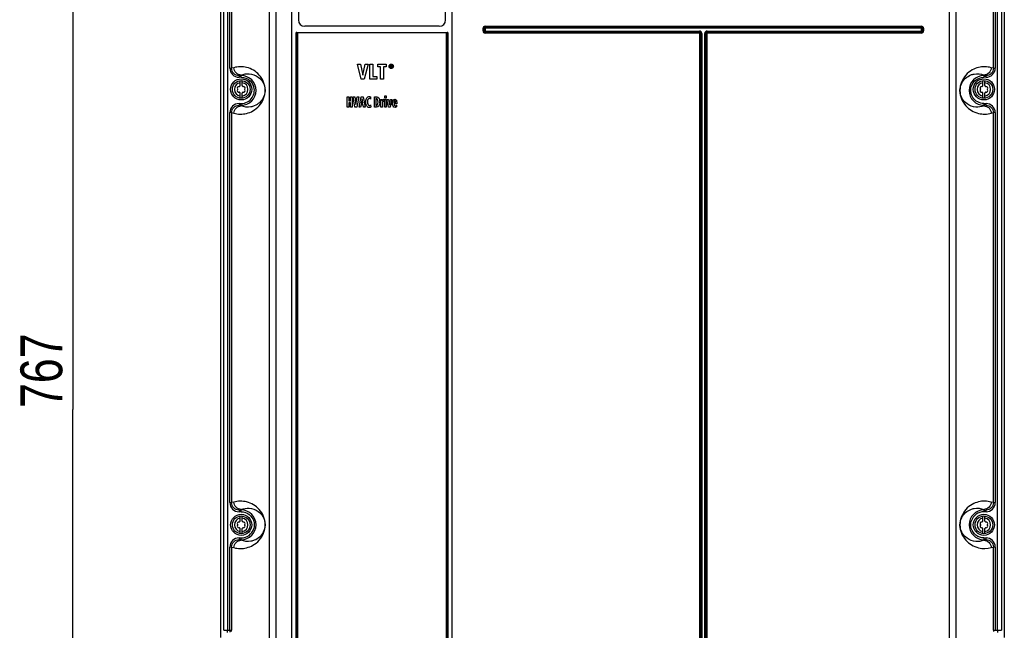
# Model space of a CAD drawing. Header units: inches. Extents: x 0 to 166, y 0 to 117.
# Tile 7 of 80: x 16 to 34, y 53 to 64. Entities that reach past the tile are written whole.
import ezdxf

# ---------------------------------------------------------------- set-up
doc = ezdxf.new("R2010")
doc.units = ezdxf.units.IN
doc.header["$LTSCALE"] = 9.105315
doc.header["$MEASUREMENT"] = 0
doc.layers.get('0').update_dxf_attribs({"linetype": 'CONTINUOUS'})
doc.styles.get("Standard").update_dxf_attribs({"font": 'txt', "width": 0.8})
doc.dimstyles.new('DIMSTYLE_1', dxfattribs={"dimtxt": 0.78125, "dimasz": 0.7, "dimexe": 0.18, "dimexo": 0.0625, "dimgap": 0.09, "dimtad": 1, "dimdec": 0, "dimzin": 4, "dimdsep": 46, "dimtxsty": 'STANDARD', "dimblk": '_FILLED', "dimblk1": '_FILLED', "dimblk2": '_FILLED', "dimcen": 0.09, "dimadec": 0, "dimazin": 0, "dimtfac": 1, "dimtdec": 0, "dimtofl": 0, "dimtmove": 0, "dimatfit": 3, "dimldrblk": '_FILLED', "dimfxl": 1, "dimtolj": 1, "dimtzin": 4, "dimarcsym": 0})

# ---------------------------------------------------------------- blocks, each defined once
blk = doc.blocks.new('_FILLED')
at = {"color": 0, "linetype": 'BYBLOCK'}
blk.add_solid([(0, 0), (-1, 0.143), (-1, -0.143)], dxfattribs=at)
blk = doc.blocks.new('*D6')
at = {"color": 7, "linetype": 'CONTINUOUS'}
for p, q in [((19.827, 71.933), (16.517, 71.933)), ((16.892, 71.933), (16.892, 56.826)), ((16.892, 41.719), (16.892, 56.826)), ((19.589, 41.719), (16.517, 41.719))]:
    blk.add_line(p, q, dxfattribs=at)
at = {"color": 7, "linetype": 'CONTINUOUS', "xscale": 0.7, "yscale": 0.7, "zscale": 0.7}
for p, rotation in [((16.892, 71.933), 90), ((16.892, 41.719), 270)]:
    blk.add_blockref('_FILLED', p, dxfattribs=dict(at, rotation=rotation))
at = {"color": 7, "linetype": 'CONTINUOUS', "insert": (15.915, 57.549), "char_height": 0.7812, "width": 1.875, "attachment_point": 2, "rotation": 90, "line_spacing_factor": 0.9}
blk.add_mtext('767', dxfattribs=at)

msp = doc.modelspace()

# ---------------------------------------------------------------- linework, layer by layer
at = {"color": 7, "linetype": 'CONTINUOUS'}
for p, q in [((19.653, 52.566), (19.653, 71.66)), ((34.274, 71.66), (34.274, 52.566)), ((19.708, 52.703), (19.708, 71.641)), ((19.778, 71.641), (19.778, 52.703)), ((20.678, 71.513), (20.678, 43.073)), ((33.25, 43.073), (33.25, 71.513)), ((34.15, 52.703), (34.15, 71.641)), ((34.22, 71.641), (34.22, 52.703)), ((20.56, 43.109), (20.56, 71.395)), ((20.979, 43.06), (20.979, 71.395)), ((23.972, 51.719), (23.972, 71.395)), ((33.367, 71.395), (33.367, 43.109)), ((19.824, 63.196), (19.824, 70.478)), ((19.855, 70.478), (19.855, 63.196)), ((34.072, 63.196), (34.072, 70.478)), ((34.104, 70.478), (34.104, 63.196)), ((21.102, 69.17), (21.102, 64.099)), ((23.85, 64.099), (23.85, 69.17)), ((23.731, 63.981), (21.22, 63.981)), ((24.547, 63.892), (24.547, 63.943)), ((24.584, 63.943), (24.547, 63.943)), ((24.566, 63.943), (24.566, 63.892)), ((24.584, 63.946), (24.584, 63.89)), ((32.73, 63.946), (24.584, 63.946)), ((24.586, 63.982), (24.586, 63.946)), ((24.586, 63.982), (32.728, 63.982)), ((32.728, 63.964), (24.586, 63.964)), ((32.728, 63.946), (32.728, 63.982)), ((32.73, 63.89), (32.73, 63.946)), ((32.766, 63.943), (32.73, 63.943)), ((32.748, 63.892), (32.748, 63.943)), ((32.766, 63.943), (32.766, 63.892)), ((21.06, 43.178), (21.06, 63.862)), ((21.06, 63.862), (23.891, 63.862)), ((21.073, 63.86), (21.073, 43.178)), ((21.087, 63.857), (21.087, 43.178)), ((23.864, 63.857), (21.087, 63.857)), ((23.865, 51.719), (23.864, 63.857)), ((23.878, 51.719), (23.878, 63.86)), ((23.891, 63.862), (23.891, 51.719)), ((24.547, 63.892), (24.584, 63.892)), ((24.584, 63.89), (28.584, 63.89)), ((24.586, 63.89), (24.586, 63.854)), ((24.586, 63.872), (28.584, 63.872)), ((28.584, 63.854), (24.586, 63.854)), ((28.584, 63.854), (28.584, 63.89)), ((28.593, 43.104), (28.593, 63.845)), ((28.629, 63.845), (28.593, 63.845)), ((28.611, 63.845), (28.611, 43.104)), ((28.629, 63.845), (28.629, 43.102)), ((28.684, 43.102), (28.684, 63.845)), ((28.721, 63.845), (28.684, 63.845)), ((28.702, 43.104), (28.702, 63.845)), ((28.721, 63.845), (28.721, 43.104)), ((28.729, 63.89), (28.729, 63.854)), ((28.729, 63.89), (32.73, 63.89)), ((28.729, 63.872), (32.728, 63.872)), ((32.728, 63.854), (28.729, 63.854)), ((32.728, 63.854), (32.728, 63.89)), ((32.73, 63.892), (32.766, 63.892)), ((19.898, 63.207), (19.855, 63.196)), ((22.272, 62.995), (22.203, 63.27)), ((22.203, 63.27), (22.262, 63.27)), ((22.262, 63.27), (22.303, 63.069)), ((22.303, 63.069), (22.346, 63.27)), ((22.402, 63.27), (22.331, 62.995)), ((22.346, 63.27), (22.402, 63.27)), ((22.434, 62.995), (22.434, 63.27)), ((22.434, 63.27), (22.489, 63.27)), ((22.489, 63.27), (22.489, 63.044)), ((22.584, 63.22), (22.584, 63.27)), ((22.584, 63.27), (22.741, 63.27)), ((22.635, 63.22), (22.584, 63.22)), ((22.635, 62.995), (22.635, 63.22)), ((22.69, 63.22), (22.69, 62.995)), ((22.741, 63.22), (22.69, 63.22)), ((22.741, 63.27), (22.741, 63.22)), ((22.806, 63.232), (22.807, 63.226)), ((22.819, 63.21), (22.819, 63.254)), ((22.819, 63.254), (22.834, 63.254)), ((22.828, 63.21), (22.819, 63.21)), ((22.828, 63.247), (22.828, 63.236)), ((22.833, 63.247), (22.828, 63.247)), ((22.828, 63.236), (22.834, 63.236)), ((22.828, 63.229), (22.828, 63.21)), ((22.832, 63.229), (22.828, 63.229)), ((22.841, 63.21), (22.832, 63.229)), ((22.84, 63.229), (22.851, 63.21)), ((22.851, 63.21), (22.841, 63.21)), ((34.072, 63.196), (34.03, 63.207)), ((19.824, 63.196), (19.855, 63.196)), ((19.994, 63.059), (20.035, 63.07)), ((19.994, 63.059), (19.994, 63.027)), ((19.994, 63.059), (20.035, 63.059)), ((20.035, 63.027), (19.994, 63.027)), ((20.035, 63.027), (20.035, 63.07)), ((22.489, 63.044), (22.566, 63.044)), ((22.566, 63.044), (22.566, 62.995)), ((33.893, 63.07), (33.893, 63.027)), ((33.893, 63.07), (33.934, 63.059)), ((33.893, 63.059), (33.934, 63.059)), ((33.934, 63.027), (33.893, 63.027)), ((33.934, 63.027), (33.934, 63.059)), ((34.072, 63.196), (34.104, 63.196)), ((20.015, 62.872), (20.015, 62.966)), ((20.054, 62.872), (20.054, 62.966)), ((22.331, 62.995), (22.272, 62.995)), ((22.566, 62.995), (22.434, 62.995)), ((22.69, 62.995), (22.635, 62.995)), ((33.873, 62.872), (33.873, 62.966)), ((33.913, 62.872), (33.913, 62.966)), ((20.015, 62.638), (20.015, 62.731)), ((20.054, 62.638), (20.054, 62.731)), ((22.015, 62.467), (22.015, 62.664)), ((22.015, 62.664), (22.044, 62.664)), ((22.044, 62.664), (22.044, 62.585)), ((22.075, 62.585), (22.075, 62.664)), ((22.075, 62.664), (22.104, 62.664)), ((22.104, 62.664), (22.104, 62.467)), ((22.158, 62.467), (22.121, 62.664)), ((22.121, 62.664), (22.153, 62.664)), ((22.153, 62.664), (22.175, 62.52)), ((22.175, 62.52), (22.198, 62.664)), ((22.228, 62.664), (22.19, 62.467)), ((22.198, 62.664), (22.228, 62.664)), ((22.234, 62.467), (22.276, 62.664)), ((22.276, 62.664), (22.308, 62.664)), ((22.308, 62.664), (22.348, 62.467)), ((22.45, 62.658), (22.449, 62.619)), ((22.519, 62.467), (22.519, 62.664)), ((22.519, 62.664), (22.563, 62.664)), ((22.714, 62.639), (22.714, 62.679)), ((22.714, 62.679), (22.742, 62.679)), ((22.742, 62.679), (22.742, 62.639)), ((33.873, 62.638), (33.873, 62.731)), ((33.913, 62.638), (33.913, 62.731)), ((19.994, 62.537), (19.994, 62.505)), ((19.994, 62.537), (20.035, 62.537)), ((20.035, 62.494), (19.994, 62.505)), ((20.035, 62.505), (19.994, 62.505)), ((20.035, 62.494), (20.035, 62.537)), ((22.044, 62.585), (22.075, 62.585)), ((22.044, 62.549), (22.044, 62.467)), ((22.075, 62.549), (22.044, 62.549)), ((22.075, 62.467), (22.075, 62.549)), ((22.271, 62.511), (22.262, 62.467)), ((22.31, 62.511), (22.271, 62.511)), ((22.292, 62.626), (22.276, 62.544)), ((22.276, 62.544), (22.304, 62.544)), ((22.304, 62.544), (22.292, 62.626)), ((22.318, 62.467), (22.31, 62.511)), ((22.45, 62.512), (22.451, 62.471)), ((22.548, 62.629), (22.548, 62.501)), ((22.556, 62.629), (22.548, 62.629)), ((22.548, 62.501), (22.558, 62.501)), ((22.64, 62.614), (22.666, 62.614)), ((22.641, 62.467), (22.641, 62.583)), ((22.666, 62.614), (22.666, 62.587)), ((22.666, 62.587), (22.671, 62.599)), ((22.669, 62.533), (22.669, 62.467)), ((22.693, 62.616), (22.697, 62.616)), ((22.697, 62.616), (22.697, 62.575)), ((22.742, 62.639), (22.714, 62.639)), ((22.714, 62.467), (22.714, 62.614)), ((22.714, 62.614), (22.742, 62.614)), ((22.742, 62.614), (22.742, 62.467)), ((22.784, 62.467), (22.755, 62.614)), ((22.755, 62.614), (22.784, 62.614)), ((22.784, 62.614), (22.802, 62.509)), ((22.802, 62.509), (22.819, 62.614)), ((22.847, 62.614), (22.817, 62.467)), ((22.819, 62.614), (22.847, 62.614)), ((22.885, 62.562), (22.885, 62.553)), ((22.885, 62.553), (22.914, 62.553)), ((22.94, 62.529), (22.885, 62.529)), ((22.934, 62.507), (22.935, 62.473)), ((22.94, 62.539), (22.94, 62.529)), ((33.892, 62.537), (33.934, 62.537)), ((33.893, 62.537), (33.893, 62.494)), ((33.934, 62.505), (33.893, 62.494)), ((33.934, 62.505), (33.893, 62.505)), ((33.934, 62.505), (33.934, 62.537)), ((19.824, 55.086), (19.824, 62.368)), ((19.855, 62.368), (19.824, 62.368)), ((19.855, 62.368), (19.855, 55.086)), ((19.855, 62.368), (19.898, 62.357)), ((22.044, 62.467), (22.015, 62.467)), ((22.104, 62.467), (22.075, 62.467)), ((22.19, 62.467), (22.158, 62.467)), ((22.262, 62.467), (22.234, 62.467)), ((22.348, 62.467), (22.318, 62.467)), ((22.56, 62.467), (22.519, 62.467)), ((22.669, 62.467), (22.641, 62.467)), ((22.742, 62.467), (22.714, 62.467)), ((22.817, 62.467), (22.784, 62.467)), ((34.03, 62.357), (34.072, 62.368)), ((34.104, 62.368), (34.072, 62.368)), ((34.072, 55.086), (34.072, 62.368)), ((34.104, 62.368), (34.104, 55.086)), ((19.824, 55.086), (19.855, 55.086)), ((19.898, 55.097), (19.855, 55.086)), ((19.994, 54.948), (20.035, 54.959)), ((19.994, 54.948), (19.994, 54.917)), ((19.994, 54.948), (20.035, 54.948)), ((20.035, 54.917), (20.035, 54.959)), ((33.893, 54.959), (33.934, 54.948)), ((33.893, 54.959), (33.893, 54.917)), ((33.893, 54.948), (33.934, 54.948)), ((33.934, 54.917), (33.934, 54.948)), ((34.072, 55.086), (34.03, 55.097)), ((34.072, 55.086), (34.104, 55.086)), ((20.035, 54.917), (19.994, 54.917)), ((20.015, 54.742), (20.015, 54.836)), ((20.054, 54.742), (20.054, 54.836)), ((33.873, 54.742), (33.873, 54.836)), ((33.934, 54.917), (33.893, 54.917)), ((33.913, 54.742), (33.913, 54.836)), ((20.015, 54.508), (20.015, 54.601)), ((20.054, 54.508), (20.054, 54.601)), ((33.873, 54.508), (33.873, 54.601)), ((33.913, 54.508), (33.913, 54.601)), ((19.994, 54.427), (19.994, 54.395)), ((19.994, 54.427), (20.035, 54.427)), ((20.035, 54.384), (19.994, 54.395)), ((20.035, 54.395), (19.994, 54.395)), ((20.035, 54.384), (20.035, 54.427)), ((33.892, 54.427), (33.934, 54.427)), ((33.893, 54.427), (33.893, 54.384)), ((33.934, 54.395), (33.893, 54.384)), ((33.934, 54.395), (33.893, 54.395)), ((33.934, 54.395), (33.934, 54.427)), ((19.824, 52.703), (19.824, 54.258)), ((19.855, 54.258), (19.824, 54.258)), ((19.855, 54.258), (19.855, 52.703)), ((19.855, 54.258), (19.898, 54.246)), ((34.03, 54.246), (34.072, 54.258)), ((34.104, 54.258), (34.072, 54.258)), ((34.072, 52.703), (34.072, 54.258)), ((34.104, 54.258), (34.104, 52.703)), ((19.708, 52.703), (19.855, 52.703)), ((34.072, 52.703), (34.22, 52.703))]:
    msp.add_line(p, q, dxfattribs=at)
for points in [[(21.072, 63.86), (21.071, 63.861), (21.069, 63.861), (21.068, 63.861), (21.066, 63.862), (21.065, 63.862), (21.063, 63.862), (21.061, 63.862), (21.06, 63.862)], [(21.087, 63.857), (21.086, 63.857), (21.084, 63.857), (21.082, 63.858), (21.081, 63.858), (21.079, 63.858), (21.078, 63.858), (21.076, 63.859), (21.075, 63.859), (21.072, 63.86)], [(23.879, 63.86), (23.876, 63.859), (23.875, 63.859), (23.874, 63.858), (23.872, 63.858), (23.87, 63.858), (23.869, 63.858), (23.867, 63.857), (23.866, 63.857), (23.864, 63.857)], [(23.891, 63.862), (23.89, 63.862), (23.888, 63.862), (23.886, 63.862), (23.885, 63.862), (23.883, 63.861), (23.882, 63.861), (23.88, 63.861), (23.879, 63.86)]]:
    msp.add_lwpolyline(points, dxfattribs=at)
for centre, radius in [((20.035, 62.802), 0.197), ((20.035, 62.802), 0.165), ((33.893, 62.802), 0.197), ((33.893, 62.802), 0.165), ((20.035, 54.672), 0.197), ((20.035, 54.672), 0.165), ((33.893, 54.672), 0.197), ((33.893, 54.672), 0.165)]:
    msp.add_circle(centre, radius, dxfattribs=at)
for centre, radius, start, end in [((21.22, 64.099), 0.118, 180, 270), ((23.731, 64.099), 0.118, 270, 360), ((24.586, 63.943), 0.0384, 90, 180), ((24.586, 63.943), 0.0187, 90, 180), ((32.728, 63.943), 0.0384, 0, 90), ((32.728, 63.943), 0.0187, 0, 90), ((24.586, 63.892), 0.0384, 180, 270), ((24.586, 63.892), 0.0187, 180, 270), ((28.584, 63.845), 0.0452, 0, 90), ((28.584, 63.845), 0.027, 0, 90), ((28.584, 63.845), 0.00889, 0, 90), ((28.729, 63.845), 0.0452, 90, 180), ((28.729, 63.845), 0.027, 90, 180), ((28.729, 63.845), 0.00889, 90, 180), ((32.728, 63.892), 0.0384, 270, 0), ((32.728, 63.892), 0.0187, 270, 0), ((22.835, 63.229), 0.0286, 207.7362, 223.0792), ((22.835, 63.235), 0.029, 136.9413, 147.3226), ((22.834, 63.229), 0.0281, 316.9631, 327.5591), ((22.832, 63.231), 0.0425, 37.4954, 44.011), ((22.835, 63.23), 0.0385, 330.8696, 340.7629), ((20.035, 62.782), 0.277, 270, 90), ((22.836, 63.228), 0.0361, 285.2097, 295.681), ((33.893, 62.782), 0.277, 90, 270), ((20.035, 62.802), 0.126, 98.9893, 261.0107), ((19.99, 62.827), 0.0278, 79.8771, 220.1223), ((19.997, 62.866), 0.0118, 259.8771, 340.1229), ((20.035, 62.853), 0.0278, 135.1823, 160.1229), ((20.035, 62.782), 0.245, 270.002, 23.1357), ((20.035, 62.802), 0.126, 278.9893, 81.0107), ((20.035, 62.853), 0.0278, 19.8771, 44.8177), ((20.072, 62.866), 0.0118, 199.8771, 280.1243), ((20.079, 62.827), 0.0278, 319.8771, 100.1223), ((33.893, 62.802), 0.126, 98.9893, 261.0107), ((33.849, 62.827), 0.0278, 79.8771, 220.1223), ((33.856, 62.866), 0.0118, 259.8771, 340.1229), ((33.893, 62.853), 0.0278, 135.1823, 160.1229), ((33.893, 62.802), 0.126, 278.9893, 81.0107), ((33.893, 62.853), 0.0278, 19.8771, 44.8177), ((33.93, 62.866), 0.0118, 199.8771, 280.1243), ((33.937, 62.827), 0.0278, 319.8771, 100.1223), ((19.99, 62.776), 0.0278, 139.8771, 280.1223), ((19.96, 62.802), 0.0118, 319.8771, 40.1243), ((19.997, 62.737), 0.0118, 19.8771, 100.1243), ((20.035, 62.751), 0.0278, 199.8771, 224.8177), ((20.035, 62.751), 0.0278, 315.1823, 340.1229), ((20.072, 62.737), 0.0118, 79.8771, 160.1229), ((20.079, 62.776), 0.0278, 259.8771, 40.1223), ((20.109, 62.802), 0.0118, 139.8771, 220.1243), ((22.424, 62.629), 0.0379, 66.9422, 81.4633), ((33.849, 62.776), 0.0278, 139.8771, 280.1223), ((33.818, 62.802), 0.0118, 319.8771, 40.1243), ((33.856, 62.737), 0.0118, 19.8771, 100.1243), ((33.893, 62.751), 0.0278, 199.8771, 224.8177), ((33.893, 62.751), 0.0278, 315.1823, 340.1229), ((33.93, 62.737), 0.0118, 79.8771, 160.1229), ((33.937, 62.776), 0.0278, 259.8771, 40.1223), ((33.967, 62.802), 0.0118, 139.8771, 220.1243), ((22.458, 62.538), 0.0927, 205.5041, 209.9909), ((22.335, 62.565), 0.284, 1.093, 3.6671), ((22.284, 62.564), 0.335, 359.99, 1.1299), ((22.369, 62.563), 0.25, 356.5717, 0.0727), ((21.899, 62.584), 0.742, 359.945, 1.0618), ((22.835, 62.533), 0.166, 174.4322, 180.005), ((20.035, 54.672), 0.277, 270, 90), ((33.893, 54.672), 0.277, 90, 270), ((20.035, 54.672), 0.126, 98.9893, 261.0107), ((20.035, 54.672), 0.126, 278.9893, 81.0107), ((33.893, 54.672), 0.245, 89.9989, 163.3629), ((33.893, 54.672), 0.126, 98.9893, 261.0107), ((33.893, 54.672), 0.126, 278.9893, 81.0107), ((19.99, 54.697), 0.0278, 79.8771, 220.1223), ((19.99, 54.646), 0.0278, 139.8771, 280.1223), ((19.96, 54.672), 0.0118, 319.8771, 40.1243), ((19.997, 54.736), 0.0118, 259.8771, 340.1229), ((19.997, 54.607), 0.0118, 19.8771, 100.1243), ((20.035, 54.723), 0.0278, 135.1823, 160.1229), ((20.035, 54.621), 0.0278, 199.8771, 224.8177), ((20.035, 54.672), 0.245, 269.9989, 343.3629), ((20.035, 54.723), 0.0278, 19.8771, 44.8177), ((20.035, 54.621), 0.0278, 315.1823, 340.1229), ((20.072, 54.736), 0.0118, 199.8771, 280.1243), ((20.072, 54.607), 0.0118, 79.8771, 160.1229), ((20.079, 54.697), 0.0278, 319.8771, 100.1223), ((20.079, 54.646), 0.0278, 259.8771, 40.1223), ((20.109, 54.672), 0.0118, 139.8771, 220.1243), ((33.849, 54.697), 0.0278, 79.8771, 220.1223), ((33.849, 54.646), 0.0278, 139.8771, 280.1223), ((33.818, 54.672), 0.0118, 319.8771, 40.1243), ((33.856, 54.736), 0.0118, 259.8771, 340.1229), ((33.856, 54.607), 0.0118, 19.8771, 100.1243), ((33.893, 54.723), 0.0278, 135.1823, 160.1229), ((33.893, 54.621), 0.0278, 199.8771, 224.8177), ((33.893, 54.723), 0.0278, 19.8771, 44.8177), ((33.893, 54.621), 0.0278, 315.1823, 340.1229), ((33.93, 54.736), 0.0118, 199.8771, 280.1243), ((33.93, 54.607), 0.0118, 79.8771, 160.1229), ((33.937, 54.697), 0.0278, 319.8771, 100.1223), ((33.937, 54.646), 0.0278, 259.8771, 40.1223), ((33.967, 54.672), 0.0118, 139.8771, 220.1243)]:
    msp.add_arc(centre, radius, start, end, dxfattribs=at)
for points in [[(20.135, 63.211), (20.058, 63.229), (19.974, 63.228), (19.898, 63.207)], [(22.795, 63.232), (22.795, 63.237), (22.796, 63.242), (22.797, 63.247)], [(22.796, 63.221), (22.795, 63.225), (22.795, 63.228), (22.795, 63.232)], [(22.802, 63.209), (22.799, 63.213), (22.797, 63.217), (22.796, 63.221)], [(22.797, 63.247), (22.799, 63.252), (22.802, 63.257), (22.806, 63.261)], [(22.806, 63.203), (22.805, 63.205), (22.803, 63.207), (22.802, 63.209)], [(22.806, 63.261), (22.808, 63.263), (22.81, 63.264), (22.812, 63.266)], [(22.811, 63.25), (22.808, 63.245), (22.806, 63.239), (22.806, 63.232)], [(22.812, 63.199), (22.81, 63.2), (22.808, 63.202), (22.806, 63.203)], [(22.807, 63.226), (22.807, 63.222), (22.808, 63.219), (22.81, 63.216)], [(22.812, 63.266), (22.814, 63.268), (22.817, 63.269), (22.82, 63.27)], [(22.827, 63.262), (22.822, 63.261), (22.818, 63.258), (22.814, 63.254)], [(22.814, 63.21), (22.816, 63.208), (22.818, 63.206), (22.821, 63.204)], [(22.82, 63.27), (22.825, 63.272), (22.829, 63.273), (22.834, 63.273)], [(22.821, 63.204), (22.825, 63.202), (22.829, 63.201), (22.834, 63.201)], [(22.834, 63.263), (22.832, 63.263), (22.829, 63.263), (22.827, 63.262)], [(22.839, 63.246), (22.837, 63.247), (22.835, 63.247), (22.833, 63.247)], [(22.834, 63.273), (22.842, 63.273), (22.848, 63.271), (22.854, 63.267)], [(22.854, 63.254), (22.849, 63.26), (22.842, 63.263), (22.834, 63.263)], [(22.834, 63.254), (22.839, 63.254), (22.843, 63.253), (22.846, 63.251)], [(22.834, 63.236), (22.837, 63.236), (22.838, 63.237), (22.84, 63.237)], [(22.834, 63.201), (22.842, 63.201), (22.849, 63.204), (22.854, 63.21)], [(22.842, 63.242), (22.842, 63.244), (22.841, 63.245), (22.839, 63.246)], [(22.84, 63.237), (22.841, 63.238), (22.842, 63.24), (22.842, 63.242)], [(22.847, 63.233), (22.846, 63.231), (22.843, 63.23), (22.84, 63.229)], [(22.846, 63.251), (22.849, 63.249), (22.85, 63.246), (22.85, 63.241)], [(22.85, 63.241), (22.85, 63.237), (22.849, 63.234), (22.847, 63.233)], [(22.854, 63.267), (22.857, 63.266), (22.86, 63.264), (22.862, 63.261)], [(22.86, 63.246), (22.858, 63.249), (22.857, 63.252), (22.854, 63.254)], [(22.857, 63.214), (22.861, 63.219), (22.862, 63.225), (22.862, 63.232)], [(22.862, 63.203), (22.861, 63.202), (22.859, 63.2), (22.858, 63.199)], [(22.862, 63.238), (22.861, 63.241), (22.861, 63.243), (22.86, 63.246)], [(22.862, 63.232), (22.862, 63.234), (22.862, 63.236), (22.862, 63.238)], [(22.869, 63.212), (22.867, 63.209), (22.865, 63.206), (22.862, 63.203)], [(22.865, 63.257), (22.868, 63.254), (22.87, 63.25), (22.871, 63.247)], [(22.871, 63.247), (22.873, 63.242), (22.874, 63.237), (22.874, 63.232)], [(22.874, 63.232), (22.874, 63.227), (22.873, 63.222), (22.871, 63.218)], [(20.035, 63.027), (20.064, 63.027), (20.093, 63.022), (20.12, 63.012)], [(22.834, 63.192), (22.826, 63.192), (22.818, 63.194), (22.812, 63.199)], [(22.845, 63.193), (22.842, 63.192), (22.838, 63.192), (22.834, 63.192)], [(22.858, 63.199), (22.856, 63.198), (22.854, 63.196), (22.851, 63.195)], [(33.809, 63.012), (33.835, 63.022), (33.864, 63.027), (33.893, 63.027)], [(20.12, 63.012), (20.18, 62.989), (20.235, 62.938), (20.26, 62.878)], [(33.668, 62.879), (33.693, 62.938), (33.748, 62.99), (33.809, 63.012)], [(22.38, 62.644), (22.391, 62.66), (22.404, 62.668), (22.417, 62.667)], [(22.417, 62.667), (22.422, 62.667), (22.426, 62.667), (22.43, 62.667)], [(22.439, 62.664), (22.444, 62.662), (22.448, 62.66), (22.45, 62.658)], [(22.563, 62.664), (22.578, 62.664), (22.591, 62.657), (22.602, 62.642)], [(22.361, 62.566), (22.361, 62.584), (22.363, 62.6), (22.366, 62.613)], [(22.362, 62.547), (22.361, 62.553), (22.361, 62.56), (22.361, 62.566)], [(22.374, 62.498), (22.368, 62.511), (22.364, 62.528), (22.362, 62.547)], [(22.366, 62.613), (22.37, 62.626), (22.374, 62.636), (22.38, 62.644)], [(22.419, 62.464), (22.402, 62.464), (22.388, 62.473), (22.377, 62.492)], [(22.4, 62.613), (22.394, 62.602), (22.391, 62.586), (22.391, 62.566)], [(22.391, 62.566), (22.391, 62.546), (22.394, 62.531), (22.401, 62.519)], [(22.423, 62.63), (22.414, 62.63), (22.406, 62.625), (22.4, 62.613)], [(22.401, 62.519), (22.407, 62.507), (22.415, 62.502), (22.424, 62.502)], [(22.44, 62.627), (22.435, 62.629), (22.43, 62.63), (22.423, 62.63)], [(22.424, 62.502), (22.431, 62.502), (22.437, 62.503), (22.441, 62.506)], [(22.451, 62.471), (22.448, 62.469), (22.444, 62.468), (22.439, 62.466)], [(22.449, 62.619), (22.447, 62.622), (22.444, 62.624), (22.44, 62.627)], [(22.441, 62.506), (22.445, 62.509), (22.448, 62.511), (22.45, 62.512)], [(22.589, 62.564), (22.589, 62.607), (22.578, 62.629), (22.556, 62.629)], [(22.558, 62.501), (22.568, 62.502), (22.576, 62.508), (22.581, 62.519)], [(22.601, 62.49), (22.59, 62.475), (22.576, 62.467), (22.56, 62.467)], [(22.581, 62.519), (22.586, 62.531), (22.589, 62.546), (22.589, 62.564)], [(22.607, 62.499), (22.605, 62.496), (22.604, 62.493), (22.601, 62.49)], [(22.602, 62.642), (22.611, 62.63), (22.617, 62.61), (22.619, 62.583)], [(22.619, 62.549), (22.617, 62.528), (22.614, 62.511), (22.607, 62.499)], [(22.641, 62.598), (22.64, 62.604), (22.64, 62.61), (22.64, 62.614)], [(22.672, 62.563), (22.671, 62.559), (22.67, 62.554), (22.67, 62.549)], [(22.671, 62.599), (22.672, 62.602), (22.674, 62.605), (22.676, 62.608)], [(22.678, 62.573), (22.675, 62.571), (22.673, 62.567), (22.672, 62.563)], [(22.676, 62.608), (22.678, 62.611), (22.68, 62.613), (22.683, 62.614)], [(22.687, 62.577), (22.683, 62.577), (22.68, 62.576), (22.678, 62.573)], [(22.683, 62.614), (22.685, 62.616), (22.689, 62.616), (22.693, 62.616)], [(22.697, 62.575), (22.694, 62.576), (22.691, 62.577), (22.687, 62.577)], [(22.858, 62.541), (22.858, 62.561), (22.861, 62.579), (22.869, 62.594)], [(22.869, 62.486), (22.862, 62.5), (22.858, 62.518), (22.858, 62.541)], [(22.869, 62.594), (22.872, 62.601), (22.876, 62.607), (22.882, 62.61)], [(22.905, 62.465), (22.889, 62.465), (22.877, 62.472), (22.869, 62.486)], [(22.882, 62.61), (22.887, 62.614), (22.893, 62.616), (22.899, 62.616)], [(22.887, 62.574), (22.886, 62.57), (22.885, 62.566), (22.885, 62.562)], [(22.885, 62.529), (22.885, 62.52), (22.887, 62.512), (22.89, 62.506)], [(22.891, 62.585), (22.889, 62.582), (22.888, 62.578), (22.887, 62.574)], [(22.89, 62.506), (22.894, 62.499), (22.9, 62.495), (22.908, 62.495)], [(22.899, 62.589), (22.896, 62.589), (22.893, 62.588), (22.891, 62.585)], [(22.899, 62.616), (22.902, 62.616), (22.905, 62.616), (22.909, 62.615)], [(22.911, 62.578), (22.909, 62.585), (22.905, 62.589), (22.899, 62.589)], [(22.935, 62.473), (22.925, 62.468), (22.915, 62.465), (22.905, 62.465)], [(22.908, 62.495), (22.91, 62.495), (22.913, 62.495), (22.915, 62.496)], [(22.909, 62.615), (22.914, 62.614), (22.918, 62.611), (22.923, 62.607)], [(22.914, 62.553), (22.914, 62.563), (22.913, 62.571), (22.911, 62.578)], [(22.915, 62.496), (22.918, 62.497), (22.92, 62.498), (22.922, 62.499)], [(22.922, 62.499), (22.927, 62.501), (22.931, 62.504), (22.934, 62.507)], [(22.923, 62.607), (22.928, 62.602), (22.932, 62.595), (22.935, 62.584)], [(22.935, 62.584), (22.938, 62.573), (22.94, 62.558), (22.94, 62.539)], [(22.439, 62.466), (22.434, 62.465), (22.427, 62.464), (22.419, 62.464)], [(33.793, 62.353), (33.87, 62.335), (33.954, 62.336), (34.03, 62.357)], [(20.135, 55.1), (20.058, 55.119), (19.974, 55.118), (19.898, 55.097)], [(20.27, 54.741), (20.283, 54.697), (20.283, 54.646), (20.269, 54.602)], [(33.658, 54.602), (33.645, 54.647), (33.645, 54.697), (33.658, 54.742)], [(33.793, 54.243), (33.87, 54.225), (33.954, 54.226), (34.03, 54.246)], [(19.782, 52.661), (19.779, 52.675), (19.778, 52.689), (19.778, 52.703)], [(19.856, 52.683), (19.855, 52.69), (19.855, 52.696), (19.855, 52.703)], [(34.072, 52.703), (34.072, 52.696), (34.072, 52.69), (34.071, 52.683)], [(34.15, 52.703), (34.15, 52.689), (34.149, 52.675), (34.145, 52.661)]]:
    msp.add_open_spline(points, degree=3, dxfattribs=at)
for points, knots in [([(19.898, 62.357), (19.974, 62.336), (20.102, 62.334), (20.264, 62.398), (20.42, 62.521), (20.523, 62.783), (20.404, 63.085), (20.224, 63.189), (20.135, 63.211)], [0, 0, 0, 0, 0.168501, 0.258901, 0.366413, 0.585939, 0.804393, 1, 1, 1, 1]), ([(20.035, 63.07), (20, 63.07), (19.927, 63.1), (19.898, 63.172), (19.898, 63.207)], [0, 0, 0, 0, 0.49879, 1, 1, 1, 1]), ([(34.03, 63.207), (33.953, 63.228), (33.825, 63.23), (33.664, 63.166), (33.508, 63.043), (33.404, 62.781), (33.524, 62.479), (33.704, 62.375), (33.793, 62.353)], [0, 0, 0, 0, 0.168501, 0.258901, 0.366413, 0.585939, 0.804393, 1, 1, 1, 1]), ([(34.03, 63.207), (34.03, 63.172), (34, 63.1), (33.928, 63.07), (33.893, 63.07)], [0, 0, 0, 0, 0.500957, 1, 1, 1, 1]), ([(19.824, 63.196), (19.824, 63.153), (19.86, 63.063), (19.95, 63.027), (19.994, 63.027)], [0, 0, 0, 0, 0.499854, 1, 1, 1, 1]), ([(19.994, 63.059), (19.958, 63.059), (19.885, 63.087), (19.855, 63.161), (19.855, 63.196)], [0, 0, 0, 0, 0.500171, 1, 1, 1, 1]), ([(20.035, 63.07), (20.082, 63.089), (20.194, 63.106), (20.343, 63.052), (20.441, 62.948), (20.494, 62.81), (20.465, 62.621), (20.349, 62.521), (20.279, 62.493)], [0, 0, 0, 0, 0.155067, 0.331956, 0.457754, 0.578144, 0.770458, 1, 1, 1, 1]), ([(33.893, 62.494), (33.846, 62.475), (33.733, 62.458), (33.585, 62.512), (33.488, 62.615), (33.434, 62.752), (33.462, 62.941), (33.578, 63.043), (33.648, 63.071)], [0, 0, 0, 0, 0.155033, 0.331819, 0.457344, 0.576246, 0.769913, 1, 1, 1, 1]), ([(33.648, 63.071), (33.669, 63.079), (33.749, 63.101), (33.837, 63.092), (33.893, 63.07)], [0, 0, 0, 0, 0.268667, 1, 1, 1, 1]), ([(34.072, 63.196), (34.072, 63.161), (34.043, 63.087), (33.969, 63.059), (33.934, 63.059)], [0, 0, 0, 0, 0.499836, 1, 1, 1, 1]), ([(33.934, 63.027), (33.977, 63.027), (34.067, 63.063), (34.104, 63.153), (34.104, 63.196)], [0, 0, 0, 0, 0.50015, 1, 1, 1, 1]), ([(33.892, 62.537), (33.815, 62.537), (33.65, 62.623), (33.637, 62.808), (33.668, 62.879)], [0, 0, 0, 0, 0.500016, 1, 1, 1, 1]), ([(19.994, 62.537), (19.95, 62.537), (19.86, 62.501), (19.824, 62.411), (19.824, 62.368)], [0, 0, 0, 0, 0.50015, 1, 1, 1, 1]), ([(19.855, 62.368), (19.855, 62.403), (19.885, 62.477), (19.958, 62.506), (19.994, 62.505)], [0, 0, 0, 0, 0.499836, 1, 1, 1, 1]), ([(19.898, 62.357), (19.898, 62.392), (19.927, 62.464), (20, 62.494), (20.035, 62.494)], [0, 0, 0, 0, 0.500957, 1, 1, 1, 1]), ([(20.279, 62.493), (20.258, 62.485), (20.178, 62.463), (20.091, 62.472), (20.035, 62.494)], [0, 0, 0, 0, 0.268539, 1, 1, 1, 1]), ([(33.893, 62.494), (33.928, 62.494), (34, 62.465), (34.03, 62.392), (34.03, 62.357)], [0, 0, 0, 0, 0.49879, 1, 1, 1, 1]), ([(34.104, 62.368), (34.104, 62.411), (34.067, 62.501), (33.977, 62.537), (33.934, 62.537)], [0, 0, 0, 0, 0.499854, 1, 1, 1, 1]), ([(33.934, 62.505), (33.969, 62.506), (34.043, 62.477), (34.072, 62.403), (34.072, 62.368)], [0, 0, 0, 0, 0.500171, 1, 1, 1, 1]), ([(34.03, 55.097), (33.953, 55.118), (33.825, 55.12), (33.664, 55.056), (33.508, 54.933), (33.404, 54.671), (33.524, 54.369), (33.704, 54.265), (33.793, 54.243)], [0, 0, 0, 0, 0.168501, 0.258901, 0.366413, 0.585939, 0.804393, 1, 1, 1, 1]), ([(19.824, 55.086), (19.824, 55.042), (19.86, 54.952), (19.95, 54.917), (19.994, 54.917)], [0, 0, 0, 0, 0.499854, 1, 1, 1, 1]), ([(19.994, 54.948), (19.958, 54.948), (19.885, 54.977), (19.855, 55.05), (19.855, 55.086)], [0, 0, 0, 0, 0.500171, 1, 1, 1, 1]), ([(19.898, 54.246), (19.974, 54.226), (20.102, 54.224), (20.264, 54.288), (20.42, 54.411), (20.523, 54.673), (20.404, 54.975), (20.224, 55.079), (20.135, 55.1)], [0, 0, 0, 0, 0.168501, 0.258901, 0.366413, 0.585939, 0.804393, 1, 1, 1, 1]), ([(20.035, 54.959), (20, 54.96), (19.927, 54.989), (19.898, 55.062), (19.898, 55.097)], [0, 0, 0, 0, 0.49879, 1, 1, 1, 1]), ([(20.035, 54.959), (20.082, 54.978), (20.194, 54.995), (20.343, 54.941), (20.441, 54.838), (20.494, 54.7), (20.465, 54.511), (20.349, 54.41), (20.279, 54.383)], [0, 0, 0, 0, 0.155067, 0.331956, 0.457754, 0.578144, 0.770458, 1, 1, 1, 1]), ([(33.893, 54.384), (33.846, 54.365), (33.733, 54.348), (33.585, 54.402), (33.488, 54.505), (33.434, 54.642), (33.462, 54.831), (33.578, 54.933), (33.648, 54.96)], [0, 0, 0, 0, 0.155033, 0.331819, 0.457344, 0.576246, 0.769913, 1, 1, 1, 1]), ([(33.648, 54.96), (33.669, 54.968), (33.749, 54.991), (33.837, 54.982), (33.893, 54.959)], [0, 0, 0, 0, 0.268667, 1, 1, 1, 1]), ([(34.03, 55.097), (34.03, 55.062), (34, 54.989), (33.928, 54.96), (33.893, 54.959)], [0, 0, 0, 0, 0.500957, 1, 1, 1, 1]), ([(34.072, 55.086), (34.072, 55.05), (34.043, 54.977), (33.969, 54.948), (33.934, 54.948)], [0, 0, 0, 0, 0.499836, 1, 1, 1, 1]), ([(33.934, 54.917), (33.977, 54.917), (34.067, 54.952), (34.104, 55.042), (34.104, 55.086)], [0, 0, 0, 0, 0.50015, 1, 1, 1, 1]), ([(20.035, 54.917), (20.087, 54.917), (20.192, 54.882), (20.255, 54.79), (20.27, 54.741)], [0, 0, 0, 0, 0.500045, 1, 1, 1, 1]), ([(33.892, 54.427), (33.841, 54.427), (33.735, 54.462), (33.672, 54.553), (33.658, 54.602)], [0, 0, 0, 0, 0.500045, 1, 1, 1, 1]), ([(19.994, 54.427), (19.95, 54.427), (19.86, 54.391), (19.824, 54.301), (19.824, 54.258)], [0, 0, 0, 0, 0.50015, 1, 1, 1, 1]), ([(19.855, 54.258), (19.855, 54.293), (19.885, 54.367), (19.958, 54.395), (19.994, 54.395)], [0, 0, 0, 0, 0.499836, 1, 1, 1, 1]), ([(19.898, 54.246), (19.898, 54.281), (19.927, 54.354), (20, 54.384), (20.035, 54.384)], [0, 0, 0, 0, 0.500957, 1, 1, 1, 1]), ([(20.279, 54.383), (20.258, 54.375), (20.178, 54.353), (20.091, 54.362), (20.035, 54.384)], [0, 0, 0, 0, 0.268539, 1, 1, 1, 1]), ([(33.893, 54.384), (33.928, 54.384), (34, 54.354), (34.03, 54.281), (34.03, 54.246)], [0, 0, 0, 0, 0.49879, 1, 1, 1, 1]), ([(34.104, 54.258), (34.104, 54.301), (34.067, 54.391), (33.977, 54.427), (33.934, 54.427)], [0, 0, 0, 0, 0.499854, 1, 1, 1, 1]), ([(33.934, 54.395), (33.969, 54.395), (34.043, 54.367), (34.072, 54.293), (34.072, 54.258)], [0, 0, 0, 0, 0.500171, 1, 1, 1, 1]), ([(19.824, 52.703), (19.824, 52.699), (19.824, 52.687), (19.823, 52.675), (19.825, 52.668)], [0, 0, 0, 0, 0.308674, 1, 1, 1, 1])]:
    msp.add_open_spline(points, degree=3, knots=knots, dxfattribs=at)

# ---------------------------------------------------------------- dimensions: what is measured, and where the dimension line sits
dim = msp.add_linear_dim(base=(16.892, 41.719), p1=(19.827, 71.933), p2=(19.589, 41.719), angle=270, dimstyle='DIMSTYLE_1', dxfattribs=at)
dim.commit()
dim.dimension.update_dxf_attribs({"geometry": '*D6', "text_midpoint": (16.726, 56.711), "dimtype": 160})

doc.saveas('drawing.dxf')
